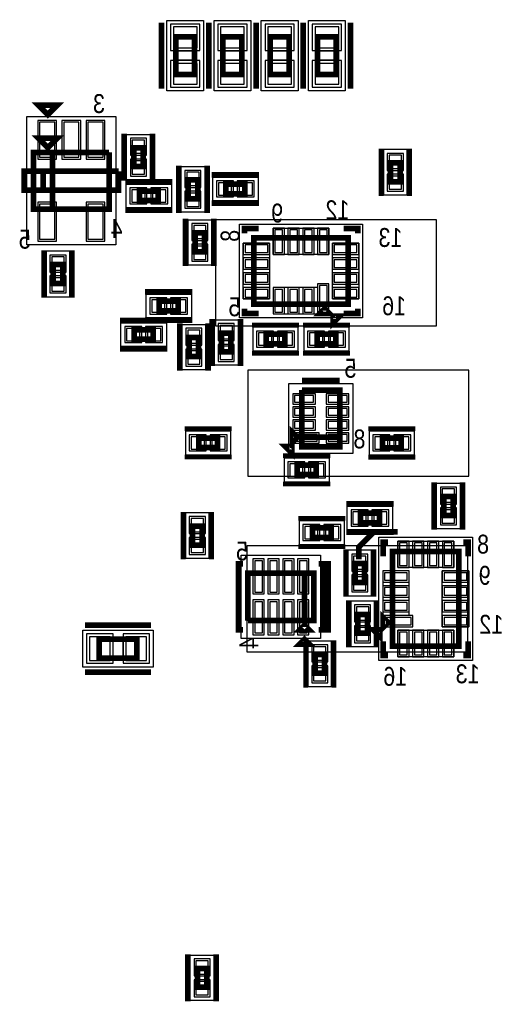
# Model space of a CAD drawing. Extents: x -10 to 137, y -26 to 190.
# Tile 25 of 57: x 15 to 28, y 73 to 99. Entities that reach past the tile are written whole.
import ezdxf

# ---------------------------------------------------------------- set-up
doc = ezdxf.new("R2010")
doc.units = 0
for name, color, linetype in [('CR_BOTTOM', 40, 'CONTINUOUS'), ('PG_ASSEMBLY_BOTTOM', 52, 'CONTINUOUS'), ('PG_DFA_BOUND_BOTTOM', 254, 'CONTINUOUS'), ('PG_PLACE_BOUND_BOTTOM', 73, 'CONTINUOUS'), ('PG_SILKSCREEN_BOTTOM', 2, 'CONTINUOUS'), ('PG_SOLDERMASK_BOTTOM', 212, 'CONTINUOUS'), ('PIN_BOTTOM', 1, 'CONTINUOUS'), ('PIN_PASTEMASK_BOTTOM', 132, 'CONTINUOUS'), ('PIN_SOLDERMASK_BOTTOM', 212, 'CONTINUOUS'), ('VKO_BOTTOM', 173, 'CONTINUOUS')]:
    doc.layers.add(name, color=color, linetype=linetype)

msp = doc.modelspace()

# ---------------------------------------------------------------- linework, layer by layer
at = {"layer": 'CR_BOTTOM'}
for points in [[(20.73529, 90.91041), (26.67889, 90.91041), (26.67889, 93.75521), (20.73529, 93.75521)], [(21.59889, 86.87181), (27.54249, 86.87181), (27.54249, 89.71661), (21.59889, 89.71661)], [(21.57349, 82.14741), (27.51709, 82.14741), (27.51709, 84.99221), (21.57349, 84.99221)]]:
    msp.add_lwpolyline(points, close=True, dxfattribs=at)
at = {"layer": 'PG_ASSEMBLY_BOTTOM', "const_width": 0.1524}
for points in [[(19.663664, 97.66681), (19.663664, 98.68281), (20.171664, 98.68281), (20.171664, 97.66681), (19.663664, 97.66681)], [(20.933664, 97.66681), (20.933664, 98.68281), (21.441664, 98.68281), (21.441664, 97.66681), (20.933664, 97.66681)], [(22.203664, 97.66681), (22.203664, 98.68281), (22.711664, 98.68281), (22.711664, 97.66681), (22.203664, 97.66681)], [(23.473664, 97.66681), (23.473664, 98.68281), (23.981664, 98.68281), (23.981664, 97.66681), (23.473664, 97.66681)], [(16.220948, 95.699834), (15.966948, 95.953834), (16.474948, 95.953834), (16.220948, 95.699834)], [(17.871948, 95.572834), (17.871948, 94.048834), (15.839948, 94.048834), (15.839948, 95.572834), (16.347948, 95.572834), (16.347948, 94.048834)], [(16.347948, 94.048834), (16.347948, 95.572834), (17.871948, 95.572834)], [(18.787364, 95.699326), (18.787364, 95.191326), (18.533364, 95.191326), (18.533364, 95.699326), (18.787364, 95.699326)], [(25.69464, 95.29191), (25.69464, 94.78391), (25.44064, 94.78391), (25.44064, 95.29191), (25.69464, 95.29191)], [(19.998944, 94.325694), (19.998944, 94.833694), (20.252944, 94.833694), (20.252944, 94.325694), (19.998944, 94.325694)], [(21.520404, 94.462854), (21.012404, 94.462854), (21.012404, 94.716854), (21.520404, 94.716854), (21.520404, 94.462854)], [(18.686272, 94.530418), (19.194272, 94.530418), (19.194272, 94.276418), (18.686272, 94.276418), (18.686272, 94.530418)], [(20.437348, 93.406468), (20.437348, 92.898468), (20.183348, 92.898468), (20.183348, 93.406468), (20.437348, 93.406468)], [(21.761704, 91.495118), (21.761704, 93.273118), (24.301704, 93.273118), (24.301704, 91.495118), (21.761704, 91.495118)], [(16.369538, 92.049346), (16.369538, 92.557346), (16.623538, 92.557346), (16.623538, 92.049346), (16.369538, 92.049346)], [(19.729196, 91.31681), (19.221196, 91.31681), (19.221196, 91.57081), (19.729196, 91.57081), (19.729196, 91.31681)], [(23.793704, 91.241118), (23.539704, 91.241118), (23.666704, 91.368118), (23.793704, 91.241118)], [(19.05508, 90.548206), (18.54708, 90.548206), (18.54708, 90.802206), (19.05508, 90.802206), (19.05508, 90.548206)], [(20.893278, 90.208354), (20.893278, 90.716354), (21.147278, 90.716354), (21.147278, 90.208354), (20.893278, 90.208354)], [(20.277074, 90.591894), (20.277074, 90.083894), (20.023074, 90.083894), (20.023074, 90.591894), (20.277074, 90.591894)], [(22.091904, 90.68181), (22.599904, 90.68181), (22.599904, 90.42781), (22.091904, 90.42781), (22.091904, 90.68181)], [(23.971504, 90.42781), (23.463504, 90.42781), (23.463504, 90.68181), (23.971504, 90.68181), (23.971504, 90.42781)], [(24.072596, 87.91321), (23.056596, 87.91321), (23.056596, 89.18321)], [(23.056596, 89.18321), (24.072596, 89.18321), (24.072596, 87.65921), (23.056596, 87.65921), (23.056596, 87.91321), (24.072596, 87.91321)], [(22.929596, 87.91321), (22.802596, 87.78621), (22.802596, 88.04021), (22.929596, 87.91321)], [(20.789555, 87.636556), (20.281555, 87.636556), (20.281555, 87.890556), (20.789555, 87.890556), (20.789555, 87.636556)], [(25.727152, 87.63381), (25.219152, 87.63381), (25.219152, 87.88781), (25.727152, 87.88781), (25.727152, 87.63381)], [(23.438612, 86.90991), (22.930612, 86.90991), (22.930612, 87.16391), (23.438612, 87.16391), (23.438612, 86.90991)], [(27.122882, 86.32063), (27.122882, 85.81263), (26.868882, 85.81263), (26.868882, 86.32063), (27.122882, 86.32063)], [(24.632158, 85.871304), (25.140158, 85.871304), (25.140158, 85.617304), (24.632158, 85.617304), (24.632158, 85.871304)], [(20.371054, 85.52561), (20.371054, 85.01761), (20.117054, 85.01761), (20.117054, 85.52561), (20.371054, 85.52561)], [(23.844504, 85.22335), (23.336504, 85.22335), (23.336504, 85.47735), (23.844504, 85.47735), (23.844504, 85.22335)], [(24.5872, 84.6328), (24.5872, 84.963), (24.9936, 85.3694), (25.6286, 85.3694)], [(25.496012, 84.83981), (27.274012, 84.83981), (27.274012, 82.29981), (25.496012, 82.29981), (25.496012, 84.83981)], [(24.739214, 84.518274), (24.739214, 84.010274), (24.485214, 84.010274), (24.485214, 84.518274), (24.739214, 84.518274)], [(21.602446, 82.98688), (21.602446, 84.25688), (23.380446, 84.25688), (23.380446, 82.98688), (23.126446, 82.98688), (23.126446, 84.25688)], [(23.126446, 84.25688), (23.126446, 82.98688), (21.602446, 82.98688)], [(24.561414, 82.644475), (24.561414, 83.152475), (24.815414, 83.152475), (24.815414, 82.644475), (24.561414, 82.644475)], [(25.242012, 82.80781), (25.242012, 83.06181), (25.369012, 82.93481), (25.242012, 82.80781)], [(23.253446, 82.73288), (22.999446, 82.73288), (23.126446, 82.85988), (23.253446, 82.73288)], [(17.602708, 82.485484), (18.618708, 82.485484), (18.618708, 81.977484), (17.602708, 81.977484), (17.602708, 82.485484)], [(23.408894, 81.567782), (23.408894, 82.075782), (23.662894, 82.075782), (23.662894, 81.567782), (23.408894, 81.567782)], [(20.4978, 73.635108), (20.4978, 73.127108), (20.2438, 73.127108), (20.2438, 73.635108), (20.4978, 73.635108)]]:
    msp.add_lwpolyline(points, dxfattribs=at)
at = {"layer": 'PG_DFA_BOUND_BOTTOM'}
for points in [[(19.422364, 97.227644), (19.422364, 99.121976), (20.412964, 99.121976), (20.412964, 97.227644)], [(20.692364, 97.227644), (20.692364, 99.121976), (21.682964, 99.121976), (21.682964, 97.227644)], [(21.962364, 97.227644), (21.962364, 99.121976), (22.952964, 99.121976), (22.952964, 97.227644)], [(23.232364, 97.227644), (23.232364, 99.121976), (24.222964, 99.121976), (24.222964, 97.227644)], [(15.662148, 93.08846), (15.662148, 96.533208), (18.049748, 96.533208), (18.049748, 93.08846)], [(18.342864, 94.835218), (18.342864, 96.055434), (18.977864, 96.055434), (18.977864, 94.835218)], [(25.88514, 95.648109), (25.25014, 95.648109), (25.25014, 94.427711), (25.88514, 94.427711)], [(19.808444, 93.969586), (19.808444, 95.189802), (20.443444, 95.189802), (20.443444, 93.969586)], [(20.656296, 94.272354), (20.656296, 94.907354), (21.876512, 94.907354), (21.876512, 94.272354)], [(18.330164, 94.085918), (18.330164, 94.720918), (19.55038, 94.720918), (19.55038, 94.085918)], [(19.992848, 92.54236), (19.992848, 93.762576), (20.627848, 93.762576), (20.627848, 92.54236)], [(21.374608, 91.126056), (21.374608, 93.641418), (24.6888, 93.641418), (24.6888, 91.126056)], [(16.179038, 91.693147), (16.814038, 91.693147), (16.814038, 92.913545), (16.179038, 92.913545)], [(18.865088, 91.12631), (18.865088, 91.76131), (20.085304, 91.76131), (20.085304, 91.12631)], [(20.702778, 89.852246), (20.702778, 91.072462), (21.337778, 91.072462), (21.337778, 89.852246)], [(18.190972, 90.992706), (19.411188, 90.992706), (19.411188, 90.357706), (18.190972, 90.357706)], [(19.832574, 89.727786), (19.832574, 90.948002), (20.467574, 90.948002), (20.467574, 89.727786)], [(21.735705, 90.87231), (21.735705, 90.23731), (22.956103, 90.23731), (22.956103, 90.87231)], [(24.327703, 90.23731), (24.327703, 90.87231), (23.107305, 90.87231), (23.107305, 90.23731)], [(22.707346, 87.48141), (22.707346, 89.36101), (24.421084, 89.36101), (24.421084, 87.48141)], [(21.145754, 87.446056), (21.145754, 88.081056), (19.925355, 88.081056), (19.925355, 87.446056)], [(26.083351, 87.44331), (26.083351, 88.07831), (24.862953, 88.07831), (24.862953, 87.44331)], [(23.794811, 86.71941), (23.794811, 87.35441), (22.574413, 87.35441), (22.574413, 86.71941)], [(26.678382, 85.456522), (26.678382, 86.676738), (27.313382, 86.676738), (27.313382, 85.456522)], [(24.27605, 85.426804), (24.27605, 86.061804), (25.496266, 86.061804), (25.496266, 85.426804)], [(20.561554, 85.881809), (19.926554, 85.881809), (19.926554, 84.661411), (20.561554, 84.661411)], [(24.200703, 85.03285), (24.200703, 85.66785), (22.980305, 85.66785), (22.980305, 85.03285)], [(25.12695, 81.912714), (25.12695, 85.226906), (27.642312, 85.226906), (27.642312, 81.912714)], [(21.424646, 82.50047), (21.424646, 84.74329), (23.558246, 84.74329), (23.558246, 82.50047)], [(24.929714, 84.874473), (24.294714, 84.874473), (24.294714, 83.654075), (24.929714, 83.654075)], [(24.370914, 82.288276), (25.005914, 82.288276), (25.005914, 83.508675), (24.370914, 83.508675)], [(17.163542, 81.736184), (17.163542, 82.726784), (19.057874, 82.726784), (19.057874, 81.736184)], [(23.218394, 81.211583), (23.853394, 81.211583), (23.853394, 82.431981), (23.218394, 82.431981)], [(20.0533, 73.991216), (20.6883, 73.991216), (20.6883, 72.771), (20.0533, 72.771)]]:
    msp.add_lwpolyline(points, close=True, dxfattribs=at)
at = {"layer": 'PG_PLACE_BOUND_BOTTOM'}
for points in [[(19.663664, 97.66681), (19.663664, 98.68281), (20.171664, 98.68281), (20.171664, 97.66681)], [(20.933664, 97.66681), (20.933664, 98.68281), (21.441664, 98.68281), (21.441664, 97.66681)], [(22.203664, 97.66681), (22.203664, 98.68281), (22.711664, 98.68281), (22.711664, 97.66681)], [(23.473664, 97.66681), (23.473664, 98.68281), (23.981664, 98.68281), (23.981664, 97.66681)], [(15.839948, 94.048834), (15.839948, 95.572834), (17.871948, 95.572834), (17.871948, 94.048834)], [(18.533364, 95.191326), (18.533364, 95.699326), (18.787364, 95.699326), (18.787364, 95.191326)], [(25.69464, 95.29191), (25.69464, 94.78391), (25.44064, 94.78391), (25.44064, 95.29191)], [(19.998944, 94.325694), (19.998944, 94.833694), (20.252944, 94.833694), (20.252944, 94.325694)], [(18.686272, 94.276418), (18.686272, 94.530418), (19.194272, 94.530418), (19.194272, 94.276418)], [(21.012404, 94.462854), (21.012404, 94.716854), (21.520404, 94.716854), (21.520404, 94.462854)], [(20.183348, 92.898468), (20.183348, 93.406468), (20.437348, 93.406468), (20.437348, 92.898468)], [(21.761704, 91.495118), (21.761704, 93.273118), (24.301704, 93.273118), (24.301704, 91.495118)], [(16.369538, 92.049346), (16.369538, 92.557346), (16.623538, 92.557346), (16.623538, 92.049346)], [(19.221196, 91.31681), (19.221196, 91.57081), (19.729196, 91.57081), (19.729196, 91.31681)], [(18.54708, 90.802206), (19.05508, 90.802206), (19.05508, 90.548206), (18.54708, 90.548206)], [(20.023074, 90.083894), (20.023074, 90.591894), (20.277074, 90.591894), (20.277074, 90.083894)], [(20.893278, 90.208354), (20.893278, 90.716354), (21.147278, 90.716354), (21.147278, 90.208354)], [(22.091904, 90.68181), (22.599904, 90.68181), (22.599904, 90.42781), (22.091904, 90.42781)], [(23.971504, 90.42781), (23.463504, 90.42781), (23.463504, 90.68181), (23.971504, 90.68181)], [(23.056596, 87.65921), (23.056596, 89.18321), (24.072596, 89.18321), (24.072596, 87.65921)], [(20.789555, 87.636556), (20.281555, 87.636556), (20.281555, 87.890556), (20.789555, 87.890556)], [(25.727152, 87.63381), (25.219152, 87.63381), (25.219152, 87.88781), (25.727152, 87.88781)], [(23.438612, 86.90991), (22.930612, 86.90991), (22.930612, 87.16391), (23.438612, 87.16391)], [(26.868882, 85.81263), (26.868882, 86.32063), (27.122882, 86.32063), (27.122882, 85.81263)], [(24.632158, 85.617304), (24.632158, 85.871304), (25.140158, 85.871304), (25.140158, 85.617304)], [(20.371054, 85.52561), (20.371054, 85.01761), (20.117054, 85.01761), (20.117054, 85.52561)], [(23.844504, 85.22335), (23.336504, 85.22335), (23.336504, 85.47735), (23.844504, 85.47735)], [(25.496012, 82.29981), (25.496012, 84.83981), (27.274012, 84.83981), (27.274012, 82.29981)], [(24.739214, 84.518274), (24.739214, 84.010274), (24.485214, 84.010274), (24.485214, 84.518274)], [(21.602446, 82.98688), (21.602446, 84.25688), (23.380446, 84.25688), (23.380446, 82.98688)], [(24.561414, 82.644475), (24.561414, 83.152475), (24.815414, 83.152475), (24.815414, 82.644475)], [(17.602708, 81.977484), (17.602708, 82.485484), (18.618708, 82.485484), (18.618708, 81.977484)], [(23.408894, 81.567782), (23.408894, 82.075782), (23.662894, 82.075782), (23.662894, 81.567782)], [(20.2438, 73.635108), (20.4978, 73.635108), (20.4978, 73.127108), (20.2438, 73.127108)]]:
    msp.add_lwpolyline(points, close=True, dxfattribs=at)
at = {"layer": 'PG_SILKSCREEN_BOTTOM'}
for points, const_width in [([(19.282664, 97.28581), (19.282664, 99.06381)], 0.1524), ([(20.552664, 97.28581), (20.552664, 99.06381)], 0.1524), ([(20.552664, 97.28581), (20.552664, 99.06381)], 0.1524), ([(21.822664, 97.28581), (21.822664, 99.06381)], 0.1524), ([(21.822664, 97.28581), (21.822664, 99.06381)], 0.1524), ([(23.092664, 97.28581), (23.092664, 99.06381)], 0.1524), ([(23.092664, 97.28581), (23.092664, 99.06381)], 0.1524), ([(24.362664, 97.28581), (24.362664, 99.06381)], 0.1524), ([(16.220948, 96.588834), (15.966948, 96.842834), (16.474948, 96.842834), (16.220948, 96.588834)], 0.1524), ([(18.279364, 96.080326), (18.279364, 94.810326)], 0.1524), ([(19.041364, 96.080326), (19.041364, 94.810326)], 0.1524), ([(25.18664, 95.67291), (25.18664, 94.40291)], 0.127), ([(25.94864, 95.67291), (25.94864, 94.40291)], 0.127), ([(18.125948, 95.064834), (18.125948, 94.556834), (15.585948, 94.556834), (15.585948, 95.064834), (16.093948, 95.064834), (16.093948, 94.556834)], 0.1524), ([(16.093948, 94.556834), (16.093948, 95.064834), (18.125948, 95.064834)], 0.1524), ([(19.744944, 93.944694), (19.744944, 95.214694)], 0.1524), ([(20.506944, 93.944694), (20.506944, 95.214694)], 0.1524), ([(21.901404, 94.970854), (20.631404, 94.970854)], 0.1524), ([(18.305272, 94.784418), (19.575272, 94.784418)], 0.1524), ([(21.901404, 94.208854), (20.631404, 94.208854)], 0.1524), ([(18.305272, 94.022418), (19.575272, 94.022418)], 0.1524), ([(19.929348, 93.787468), (19.929348, 92.517468)], 0.1524), ([(20.691348, 93.787468), (20.691348, 92.517468)], 0.1524), ([(21.507704, 93.400118), (21.507704, 93.527118), (21.888704, 93.527118)], 0.1524), ([(24.555704, 93.400118), (24.555704, 93.527118), (24.174704, 93.527118)], 0.1524), ([(16.115538, 91.668346), (16.115538, 92.938346)], 0.127), ([(16.877538, 91.668346), (16.877538, 92.938346)], 0.127), ([(20.110196, 91.82481), (18.840196, 91.82481)], 0.1524), ([(21.507704, 91.368118), (21.507704, 91.241118), (21.888704, 91.241118)], 0.1524), ([(24.174704, 91.241118), (24.555704, 91.241118), (24.555704, 91.368118)], 0.1524), ([(19.43608, 91.056206), (18.16608, 91.056206)], 0.1524), ([(20.110196, 91.06281), (18.840196, 91.06281)], 0.1524), ([(20.639278, 89.827354), (20.639278, 91.097354)], 0.1524), ([(21.401278, 89.827354), (21.401278, 91.097354)], 0.1524), ([(24.077168, 91.172792), (23.89759, 90.993214), (23.89759, 91.172792), (24.077168, 91.172792)], 0.1524), ([(19.769074, 90.972894), (19.769074, 89.702894)], 0.1524), ([(20.531074, 90.972894), (20.531074, 89.702894)], 0.1524), ([(21.710904, 90.93581), (22.980904, 90.93581)], 0.127), ([(24.352504, 90.93581), (23.082504, 90.93581)], 0.127), ([(19.43608, 90.294206), (18.16608, 90.294206)], 0.1524), ([(21.710904, 90.17381), (22.980904, 90.17381)], 0.127), ([(24.352504, 90.17381), (23.082504, 90.17381)], 0.127), ([(23.056596, 89.43721), (24.072596, 89.43721)], 0.1524), ([(21.170555, 88.144556), (19.900555, 88.144556)], 0.127), ([(26.108152, 88.14181), (24.838152, 88.14181)], 0.127), ([(22.789388, 87.66683), (22.789388, 87.487252), (22.60981, 87.66683), (22.789388, 87.66683)], 0.1524), ([(21.170555, 87.382556), (19.900555, 87.382556)], 0.127), ([(23.819612, 87.41791), (22.549612, 87.41791)], 0.127), ([(26.108152, 87.37981), (24.838152, 87.37981)], 0.127), ([(23.819612, 86.65591), (22.549612, 86.65591)], 0.127), ([(26.614882, 86.70163), (26.614882, 85.43163)], 0.1524), ([(27.376882, 86.70163), (27.376882, 85.43163)], 0.1524), ([(24.251158, 86.125304), (25.521158, 86.125304)], 0.1524), ([(19.863054, 85.90661), (19.863054, 84.63661)], 0.127), ([(20.625054, 85.90661), (20.625054, 84.63661)], 0.127), ([(24.225504, 85.73135), (22.955504, 85.73135)], 0.127), ([(24.251158, 85.363304), (25.521158, 85.363304)], 0.1524), ([(24.225504, 84.96935), (22.955504, 84.96935)], 0.127), ([(25.369012, 85.09381), (25.242012, 85.09381), (25.242012, 84.71281)], 0.1524), ([(27.401012, 85.09381), (27.528012, 85.09381), (27.528012, 84.71281)], 0.1524), ([(24.231214, 84.899274), (24.231214, 83.629274)], 0.127), ([(24.993214, 84.899274), (24.993214, 83.629274)], 0.127), ([(21.475446, 82.73288), (21.348446, 82.73288), (21.348446, 84.51088), (21.475446, 84.51088)], 0.1524), ([(23.507446, 84.51088), (23.761446, 84.51088), (23.761446, 82.73288), (23.507446, 82.73288)], 0.1524), ([(23.507446, 82.73288), (23.634446, 82.73288), (23.634446, 84.51088)], 0.1524), ([(24.307414, 82.263475), (24.307414, 83.533475)], 0.127), ([(25.069414, 82.263475), (25.069414, 83.533475)], 0.127), ([(17.221708, 82.866484), (18.999708, 82.866484)], 0.1524), ([(25.155906, 82.560414), (24.976328, 82.739992), (25.155906, 82.739992), (25.155906, 82.560414)], 0.1524), ([(23.253446, 82.35188), (22.999446, 82.35188), (23.126446, 82.47888), (23.253446, 82.35188)], 0.1524), ([(23.154894, 81.186782), (23.154894, 82.456782)], 0.127), ([(23.916894, 81.186782), (23.916894, 82.456782)], 0.127), ([(25.242012, 82.42681), (25.242012, 82.04581), (25.369012, 82.04581)], 0.1524), ([(27.401012, 82.04581), (27.528012, 82.04581), (27.528012, 82.42681)], 0.1524), ([(17.221708, 81.596484), (18.999708, 81.596484)], 0.1524), ([(19.9898, 74.016108), (19.9898, 72.746108)], 0.1524), ([(20.7518, 74.016108), (20.7518, 72.746108)], 0.1524)]:
    msp.add_lwpolyline(points, dxfattribs=dict(at, const_width=const_width))
at = {"layer": 'PG_SOLDERMASK_BOTTOM'}
for points in [[(22.279356, 92.828618), (22.279356, 93.539818), (23.784052, 93.539818), (23.784052, 92.828618)], [(21.476208, 91.63177), (21.476208, 93.136466), (22.187408, 93.136466), (22.187408, 91.63177)], [(23.876, 91.63177), (23.876, 93.136466), (24.5872, 93.136466), (24.5872, 91.63177)], [(22.279356, 91.228418), (23.479252, 91.228418), (23.479252, 91.227656), (23.784052, 91.227656), (23.784052, 92.040456), (23.479252, 92.040456), (23.479252, 91.939618), (22.279356, 91.939618)], [(25.632664, 84.414106), (25.632664, 85.125306), (27.13736, 85.125306), (27.13736, 84.414106)], [(25.229312, 84.322158), (25.229312, 83.122262), (25.22855, 83.122262), (25.22855, 82.817462), (26.04135, 82.817462), (26.04135, 83.122262), (25.940512, 83.122262), (25.940512, 84.322158)], [(26.829512, 82.817462), (26.829512, 84.322158), (27.540712, 84.322158), (27.540712, 82.817462)], [(25.632664, 82.014314), (25.632664, 82.725514), (27.13736, 82.725514), (27.13736, 82.014314)]]:
    msp.add_lwpolyline(points, close=True, dxfattribs=at)
at = {"layer": 'PIN_BOTTOM'}
for points in [[(19.600164, 98.385376), (20.235164, 98.385376), (20.235164, 98.944176), (19.600164, 98.944176)], [(20.870164, 98.385376), (21.505164, 98.385376), (21.505164, 98.944176), (20.870164, 98.944176)], [(22.140164, 98.385376), (22.775164, 98.385376), (22.775164, 98.944176), (22.140164, 98.944176)], [(23.410164, 98.385376), (24.045164, 98.385376), (24.045164, 98.944176), (23.410164, 98.944176)], [(19.600164, 97.405444), (20.235164, 97.405444), (20.235164, 97.964244), (19.600164, 97.964244)], [(20.870164, 97.405444), (21.505164, 97.405444), (21.505164, 97.964244), (20.870164, 97.964244)], [(22.140164, 97.405444), (22.775164, 97.405444), (22.775164, 97.964244), (22.140164, 97.964244)], [(23.410164, 97.405444), (24.045164, 97.405444), (24.045164, 97.964244), (23.410164, 97.964244)], [(16.409162, 96.380808), (16.002762, 96.380808), (16.002762, 95.441008), (16.409162, 95.441008)], [(17.059148, 96.380808), (16.652748, 96.380808), (16.652748, 95.441008), (17.059148, 95.441008)], [(17.709134, 96.380808), (17.302734, 96.380808), (17.302734, 95.441008), (17.709134, 95.441008)], [(18.825464, 95.903034), (18.495264, 95.903034), (18.495264, 95.547434), (18.825464, 95.547434)], [(18.825464, 95.343218), (18.495264, 95.343218), (18.495264, 94.987618), (18.825464, 94.987618)], [(25.73274, 95.495709), (25.40254, 95.495709), (25.40254, 95.140109), (25.73274, 95.140109)], [(19.960844, 94.681802), (20.291044, 94.681802), (20.291044, 95.037402), (19.960844, 95.037402)], [(25.73274, 94.935711), (25.40254, 94.935711), (25.40254, 94.580111), (25.73274, 94.580111)], [(18.482564, 94.568518), (18.482564, 94.238318), (18.838164, 94.238318), (18.838164, 94.568518)], [(19.04238, 94.568518), (19.04238, 94.238318), (19.39798, 94.238318), (19.39798, 94.568518)], [(21.164296, 94.424754), (21.164296, 94.754954), (20.808696, 94.754954), (20.808696, 94.424754)], [(21.724112, 94.424754), (21.724112, 94.754954), (21.368512, 94.754954), (21.368512, 94.424754)], [(19.960844, 94.121986), (20.291044, 94.121986), (20.291044, 94.477586), (19.960844, 94.477586)], [(16.409162, 94.18066), (16.002762, 94.18066), (16.002762, 93.24086), (16.409162, 93.24086)], [(17.709134, 94.18066), (17.302734, 94.18066), (17.302734, 93.24086), (17.709134, 93.24086)], [(20.475448, 93.610176), (20.145248, 93.610176), (20.145248, 93.254576), (20.475448, 93.254576)], [(22.330156, 92.879418), (22.533356, 92.879418), (22.533356, 93.489018), (22.330156, 93.489018)], [(22.730206, 92.879418), (22.933406, 92.879418), (22.933406, 93.489018), (22.730206, 93.489018)], [(23.130002, 92.879418), (23.333202, 92.879418), (23.333202, 93.489018), (23.130002, 93.489018)], [(23.530052, 92.879418), (23.733252, 92.879418), (23.733252, 93.489018), (23.530052, 93.489018)], [(20.475448, 93.05036), (20.145248, 93.05036), (20.145248, 92.69476), (20.475448, 92.69476)], [(21.527008, 93.085666), (21.527008, 92.882466), (22.136608, 92.882466), (22.136608, 93.085666)], [(23.9268, 93.085666), (23.9268, 92.882466), (24.5364, 92.882466), (24.5364, 93.085666)], [(16.331438, 92.405545), (16.661638, 92.405545), (16.661638, 92.761145), (16.331438, 92.761145)], [(21.527008, 92.685616), (21.527008, 92.482416), (22.136608, 92.482416), (22.136608, 92.685616)], [(23.9268, 92.685616), (23.9268, 92.482416), (24.5364, 92.482416), (24.5364, 92.685616)], [(16.331438, 91.845547), (16.661638, 91.845547), (16.661638, 92.201147), (16.331438, 92.201147)], [(21.527008, 92.28582), (21.527008, 92.08262), (22.136608, 92.08262), (22.136608, 92.28582)], [(23.9268, 92.28582), (23.9268, 92.08262), (24.5364, 92.08262), (24.5364, 92.28582)], [(21.527008, 91.88577), (21.527008, 91.68257), (22.136608, 91.68257), (22.136608, 91.88577)], [(22.330156, 91.279218), (22.533356, 91.279218), (22.533356, 91.888818), (22.330156, 91.888818)], [(22.730206, 91.279218), (22.933406, 91.279218), (22.933406, 91.888818), (22.730206, 91.888818)], [(23.130002, 91.279218), (23.333202, 91.279218), (23.333202, 91.888818), (23.130002, 91.888818)], [(23.530052, 91.278456), (23.733252, 91.278456), (23.733252, 91.989656), (23.530052, 91.989656)], [(23.9268, 91.88577), (23.9268, 91.68257), (24.5364, 91.68257), (24.5364, 91.88577)], [(19.373088, 91.27871), (19.373088, 91.60891), (19.017488, 91.60891), (19.017488, 91.27871)], [(19.932904, 91.27871), (19.932904, 91.60891), (19.577304, 91.60891), (19.577304, 91.27871)], [(18.698972, 90.510106), (18.698972, 90.840306), (18.343372, 90.840306), (18.343372, 90.510106)], [(19.258788, 90.510106), (19.258788, 90.840306), (18.903188, 90.840306), (18.903188, 90.510106)], [(20.315174, 90.795602), (19.984974, 90.795602), (19.984974, 90.440002), (20.315174, 90.440002)], [(20.855178, 90.564462), (21.185378, 90.564462), (21.185378, 90.920062), (20.855178, 90.920062)], [(21.888105, 90.71991), (21.888105, 90.38971), (22.243705, 90.38971), (22.243705, 90.71991)], [(22.448103, 90.71991), (22.448103, 90.38971), (22.803703, 90.38971), (22.803703, 90.71991)], [(23.615305, 90.38971), (23.615305, 90.71991), (23.259705, 90.71991), (23.259705, 90.38971)], [(24.175303, 90.38971), (24.175303, 90.71991), (23.819703, 90.71991), (23.819703, 90.38971)], [(20.855178, 90.004646), (21.185378, 90.004646), (21.185378, 90.360246), (20.855178, 90.360246)], [(20.315174, 90.235786), (19.984974, 90.235786), (19.984974, 89.880186), (20.315174, 89.880186)], [(23.368508, 88.857328), (23.368508, 89.035128), (22.860508, 89.035128), (22.860508, 88.857328)], [(24.268684, 88.857328), (24.268684, 89.035128), (23.760684, 89.035128), (23.760684, 88.857328)], [(23.368508, 88.507316), (23.368508, 88.685116), (22.860508, 88.685116), (22.860508, 88.507316)], [(24.268684, 88.507316), (24.268684, 88.685116), (23.760684, 88.685116), (23.760684, 88.507316)], [(23.368508, 88.157304), (23.368508, 88.335104), (22.860508, 88.335104), (22.860508, 88.157304)], [(24.268684, 88.157304), (24.268684, 88.335104), (23.760684, 88.335104), (23.760684, 88.157304)], [(20.433355, 87.598456), (20.433355, 87.928656), (20.077755, 87.928656), (20.077755, 87.598456)], [(20.993354, 87.598456), (20.993354, 87.928656), (20.637754, 87.928656), (20.637754, 87.598456)], [(23.469346, 87.807292), (23.469346, 87.985092), (22.859746, 87.985092), (22.859746, 87.807292)], [(24.268684, 87.807292), (24.268684, 87.985092), (23.760684, 87.985092), (23.760684, 87.807292)], [(25.370953, 87.59571), (25.370953, 87.92591), (25.015353, 87.92591), (25.015353, 87.59571)], [(25.930951, 87.59571), (25.930951, 87.92591), (25.575351, 87.92591), (25.575351, 87.59571)], [(23.082413, 86.87181), (23.082413, 87.20201), (22.726813, 87.20201), (22.726813, 86.87181)], [(23.642411, 86.87181), (23.642411, 87.20201), (23.286811, 87.20201), (23.286811, 86.87181)], [(27.160982, 86.524338), (26.830782, 86.524338), (26.830782, 86.168738), (27.160982, 86.168738)], [(24.42845, 85.909404), (24.42845, 85.579204), (24.78405, 85.579204), (24.78405, 85.909404)], [(24.988266, 85.909404), (24.988266, 85.579204), (25.343866, 85.579204), (25.343866, 85.909404)], [(27.160982, 85.964522), (26.830782, 85.964522), (26.830782, 85.608922), (27.160982, 85.608922)], [(20.409154, 85.729409), (20.078954, 85.729409), (20.078954, 85.373809), (20.409154, 85.373809)], [(23.488305, 85.18525), (23.488305, 85.51545), (23.132705, 85.51545), (23.132705, 85.18525)], [(24.048303, 85.18525), (24.048303, 85.51545), (23.692703, 85.51545), (23.692703, 85.18525)], [(20.409154, 85.169411), (20.078954, 85.169411), (20.078954, 84.813811), (20.409154, 84.813811)], [(25.886664, 85.074506), (25.683464, 85.074506), (25.683464, 84.464906), (25.886664, 84.464906)], [(26.286714, 85.074506), (26.083514, 85.074506), (26.083514, 84.464906), (26.286714, 84.464906)], [(26.68651, 85.074506), (26.48331, 85.074506), (26.48331, 84.464906), (26.68651, 84.464906)], [(27.08656, 85.074506), (26.88336, 85.074506), (26.88336, 84.464906), (27.08656, 84.464906)], [(24.777314, 84.722073), (24.447114, 84.722073), (24.447114, 84.366473), (24.777314, 84.366473)], [(21.789898, 83.75269), (21.993098, 83.75269), (21.993098, 84.59089), (21.789898, 84.59089)], [(22.189948, 83.75269), (22.393148, 83.75269), (22.393148, 84.59089), (22.189948, 84.59089)], [(22.589744, 83.75269), (22.792944, 83.75269), (22.792944, 84.59089), (22.589744, 84.59089)], [(22.989794, 83.75269), (23.192994, 83.75269), (23.192994, 84.59089), (22.989794, 84.59089)], [(25.280112, 84.271358), (25.280112, 84.068158), (25.889712, 84.068158), (25.889712, 84.271358)], [(26.880312, 84.271358), (26.880312, 84.068158), (27.489912, 84.068158), (27.489912, 84.271358)], [(24.777314, 84.162075), (24.447114, 84.162075), (24.447114, 83.806475), (24.777314, 83.806475)], [(25.280112, 83.871308), (25.280112, 83.668108), (25.889712, 83.668108), (25.889712, 83.871308)], [(26.880312, 83.871308), (26.880312, 83.668108), (27.489912, 83.668108), (27.489912, 83.871308)], [(21.789898, 82.65287), (21.993098, 82.65287), (21.993098, 83.49107), (21.789898, 83.49107)], [(22.189948, 82.65287), (22.393148, 82.65287), (22.393148, 83.49107), (22.189948, 83.49107)], [(22.589744, 82.65287), (22.792944, 82.65287), (22.792944, 83.49107), (22.589744, 83.49107)], [(22.989794, 82.65287), (23.192994, 82.65287), (23.192994, 83.49107), (22.989794, 83.49107)], [(25.280112, 83.471512), (25.280112, 83.268312), (25.889712, 83.268312), (25.889712, 83.471512)], [(26.880312, 83.471512), (26.880312, 83.268312), (27.489912, 83.268312), (27.489912, 83.471512)], [(24.523314, 83.000675), (24.853514, 83.000675), (24.853514, 83.356275), (24.523314, 83.356275)], [(25.27935, 83.071462), (25.27935, 82.868262), (25.99055, 82.868262), (25.99055, 83.071462)], [(26.880312, 83.071462), (26.880312, 82.868262), (27.489912, 82.868262), (27.489912, 83.071462)], [(24.523314, 82.440676), (24.853514, 82.440676), (24.853514, 82.796276), (24.523314, 82.796276)], [(25.886664, 82.674714), (25.683464, 82.674714), (25.683464, 82.065114), (25.886664, 82.065114)], [(26.286714, 82.674714), (26.083514, 82.674714), (26.083514, 82.065114), (26.286714, 82.065114)], [(26.68651, 82.674714), (26.48331, 82.674714), (26.48331, 82.065114), (26.68651, 82.065114)], [(27.08656, 82.674714), (26.88336, 82.674714), (26.88336, 82.065114), (27.08656, 82.065114)], [(17.341342, 82.548984), (17.341342, 81.913984), (17.900142, 81.913984), (17.900142, 82.548984)], [(18.321274, 82.548984), (18.321274, 81.913984), (18.880074, 81.913984), (18.880074, 82.548984)], [(23.370794, 81.923981), (23.700994, 81.923981), (23.700994, 82.279581), (23.370794, 82.279581)], [(23.370794, 81.363983), (23.700994, 81.363983), (23.700994, 81.719583), (23.370794, 81.719583)], [(20.5359, 73.838816), (20.2057, 73.838816), (20.2057, 73.483216), (20.5359, 73.483216)], [(20.5359, 73.279), (20.2057, 73.279), (20.2057, 72.9234), (20.5359, 72.9234)]]:
    msp.add_lwpolyline(points, close=True, dxfattribs=at)
at = {"layer": 'PIN_PASTEMASK_BOTTOM'}
for points in [[(19.600164, 98.385376), (20.235164, 98.385376), (20.235164, 98.944176), (19.600164, 98.944176)], [(20.870164, 98.385376), (21.505164, 98.385376), (21.505164, 98.944176), (20.870164, 98.944176)], [(22.140164, 98.385376), (22.775164, 98.385376), (22.775164, 98.944176), (22.140164, 98.944176)], [(23.410164, 98.385376), (24.045164, 98.385376), (24.045164, 98.944176), (23.410164, 98.944176)], [(19.600164, 97.405444), (20.235164, 97.405444), (20.235164, 97.964244), (19.600164, 97.964244)], [(20.870164, 97.405444), (21.505164, 97.405444), (21.505164, 97.964244), (20.870164, 97.964244)], [(22.140164, 97.405444), (22.775164, 97.405444), (22.775164, 97.964244), (22.140164, 97.964244)], [(23.410164, 97.405444), (24.045164, 97.405444), (24.045164, 97.964244), (23.410164, 97.964244)], [(16.409162, 96.380808), (16.002762, 96.380808), (16.002762, 95.441008), (16.409162, 95.441008)], [(17.059148, 96.380808), (16.652748, 96.380808), (16.652748, 95.441008), (17.059148, 95.441008)], [(17.709134, 96.380808), (17.302734, 96.380808), (17.302734, 95.441008), (17.709134, 95.441008)], [(18.825464, 95.903034), (18.495264, 95.903034), (18.495264, 95.547434), (18.825464, 95.547434)], [(18.825464, 95.343218), (18.495264, 95.343218), (18.495264, 94.987618), (18.825464, 94.987618)], [(25.73274, 95.495709), (25.40254, 95.495709), (25.40254, 95.140109), (25.73274, 95.140109)], [(19.960844, 94.681802), (20.291044, 94.681802), (20.291044, 95.037402), (19.960844, 95.037402)], [(25.73274, 94.935711), (25.40254, 94.935711), (25.40254, 94.580111), (25.73274, 94.580111)], [(18.482564, 94.568518), (18.482564, 94.238318), (18.838164, 94.238318), (18.838164, 94.568518)], [(19.04238, 94.568518), (19.04238, 94.238318), (19.39798, 94.238318), (19.39798, 94.568518)], [(21.164296, 94.424754), (21.164296, 94.754954), (20.808696, 94.754954), (20.808696, 94.424754)], [(21.724112, 94.424754), (21.724112, 94.754954), (21.368512, 94.754954), (21.368512, 94.424754)], [(19.960844, 94.121986), (20.291044, 94.121986), (20.291044, 94.477586), (19.960844, 94.477586)], [(16.409162, 94.18066), (16.002762, 94.18066), (16.002762, 93.24086), (16.409162, 93.24086)], [(17.709134, 94.18066), (17.302734, 94.18066), (17.302734, 93.24086), (17.709134, 93.24086)], [(20.475448, 93.610176), (20.145248, 93.610176), (20.145248, 93.254576), (20.475448, 93.254576)], [(22.330156, 92.879418), (22.533356, 92.879418), (22.533356, 93.489018), (22.330156, 93.489018)], [(22.730206, 92.879418), (22.933406, 92.879418), (22.933406, 93.489018), (22.730206, 93.489018)], [(23.130002, 92.879418), (23.333202, 92.879418), (23.333202, 93.489018), (23.130002, 93.489018)], [(23.530052, 92.879418), (23.733252, 92.879418), (23.733252, 93.489018), (23.530052, 93.489018)], [(20.475448, 93.05036), (20.145248, 93.05036), (20.145248, 92.69476), (20.475448, 92.69476)], [(21.527008, 93.085666), (21.527008, 92.882466), (22.136608, 92.882466), (22.136608, 93.085666)], [(23.9268, 93.085666), (23.9268, 92.882466), (24.5364, 92.882466), (24.5364, 93.085666)], [(16.331438, 92.405545), (16.661638, 92.405545), (16.661638, 92.761145), (16.331438, 92.761145)], [(21.527008, 92.685616), (21.527008, 92.482416), (22.136608, 92.482416), (22.136608, 92.685616)], [(23.9268, 92.685616), (23.9268, 92.482416), (24.5364, 92.482416), (24.5364, 92.685616)], [(16.331438, 91.845547), (16.661638, 91.845547), (16.661638, 92.201147), (16.331438, 92.201147)], [(21.527008, 92.28582), (21.527008, 92.08262), (22.136608, 92.08262), (22.136608, 92.28582)], [(23.9268, 92.28582), (23.9268, 92.08262), (24.5364, 92.08262), (24.5364, 92.28582)], [(21.527008, 91.88577), (21.527008, 91.68257), (22.136608, 91.68257), (22.136608, 91.88577)], [(22.330156, 91.279218), (22.533356, 91.279218), (22.533356, 91.888818), (22.330156, 91.888818)], [(22.730206, 91.279218), (22.933406, 91.279218), (22.933406, 91.888818), (22.730206, 91.888818)], [(23.130002, 91.279218), (23.333202, 91.279218), (23.333202, 91.888818), (23.130002, 91.888818)], [(23.530052, 91.278456), (23.733252, 91.278456), (23.733252, 91.989656), (23.530052, 91.989656)], [(23.9268, 91.88577), (23.9268, 91.68257), (24.5364, 91.68257), (24.5364, 91.88577)], [(19.373088, 91.27871), (19.373088, 91.60891), (19.017488, 91.60891), (19.017488, 91.27871)], [(19.932904, 91.27871), (19.932904, 91.60891), (19.577304, 91.60891), (19.577304, 91.27871)], [(18.698972, 90.510106), (18.698972, 90.840306), (18.343372, 90.840306), (18.343372, 90.510106)], [(19.258788, 90.510106), (19.258788, 90.840306), (18.903188, 90.840306), (18.903188, 90.510106)], [(20.315174, 90.795602), (19.984974, 90.795602), (19.984974, 90.440002), (20.315174, 90.440002)], [(20.855178, 90.564462), (21.185378, 90.564462), (21.185378, 90.920062), (20.855178, 90.920062)], [(21.888105, 90.71991), (21.888105, 90.38971), (22.243705, 90.38971), (22.243705, 90.71991)], [(22.448103, 90.71991), (22.448103, 90.38971), (22.803703, 90.38971), (22.803703, 90.71991)], [(23.615305, 90.38971), (23.615305, 90.71991), (23.259705, 90.71991), (23.259705, 90.38971)], [(24.175303, 90.38971), (24.175303, 90.71991), (23.819703, 90.71991), (23.819703, 90.38971)], [(20.855178, 90.004646), (21.185378, 90.004646), (21.185378, 90.360246), (20.855178, 90.360246)], [(20.315174, 90.235786), (19.984974, 90.235786), (19.984974, 89.880186), (20.315174, 89.880186)], [(23.368508, 88.857328), (23.368508, 89.035128), (22.860508, 89.035128), (22.860508, 88.857328)], [(24.268684, 88.857328), (24.268684, 89.035128), (23.760684, 89.035128), (23.760684, 88.857328)], [(23.368508, 88.507316), (23.368508, 88.685116), (22.860508, 88.685116), (22.860508, 88.507316)], [(24.268684, 88.507316), (24.268684, 88.685116), (23.760684, 88.685116), (23.760684, 88.507316)], [(23.368508, 88.157304), (23.368508, 88.335104), (22.860508, 88.335104), (22.860508, 88.157304)], [(24.268684, 88.157304), (24.268684, 88.335104), (23.760684, 88.335104), (23.760684, 88.157304)], [(20.433355, 87.598456), (20.433355, 87.928656), (20.077755, 87.928656), (20.077755, 87.598456)], [(20.993354, 87.598456), (20.993354, 87.928656), (20.637754, 87.928656), (20.637754, 87.598456)], [(23.469346, 87.807292), (23.469346, 87.985092), (22.859746, 87.985092), (22.859746, 87.807292)], [(24.268684, 87.807292), (24.268684, 87.985092), (23.760684, 87.985092), (23.760684, 87.807292)], [(25.370953, 87.59571), (25.370953, 87.92591), (25.015353, 87.92591), (25.015353, 87.59571)], [(25.930951, 87.59571), (25.930951, 87.92591), (25.575351, 87.92591), (25.575351, 87.59571)], [(23.082413, 86.87181), (23.082413, 87.20201), (22.726813, 87.20201), (22.726813, 86.87181)], [(23.642411, 86.87181), (23.642411, 87.20201), (23.286811, 87.20201), (23.286811, 86.87181)], [(27.160982, 86.524338), (26.830782, 86.524338), (26.830782, 86.168738), (27.160982, 86.168738)], [(24.42845, 85.909404), (24.42845, 85.579204), (24.78405, 85.579204), (24.78405, 85.909404)], [(24.988266, 85.909404), (24.988266, 85.579204), (25.343866, 85.579204), (25.343866, 85.909404)], [(27.160982, 85.964522), (26.830782, 85.964522), (26.830782, 85.608922), (27.160982, 85.608922)], [(20.409154, 85.729409), (20.078954, 85.729409), (20.078954, 85.373809), (20.409154, 85.373809)], [(23.488305, 85.18525), (23.488305, 85.51545), (23.132705, 85.51545), (23.132705, 85.18525)], [(24.048303, 85.18525), (24.048303, 85.51545), (23.692703, 85.51545), (23.692703, 85.18525)], [(20.409154, 85.169411), (20.078954, 85.169411), (20.078954, 84.813811), (20.409154, 84.813811)], [(25.886664, 85.074506), (25.683464, 85.074506), (25.683464, 84.464906), (25.886664, 84.464906)], [(26.286714, 85.074506), (26.083514, 85.074506), (26.083514, 84.464906), (26.286714, 84.464906)], [(26.68651, 85.074506), (26.48331, 85.074506), (26.48331, 84.464906), (26.68651, 84.464906)], [(27.08656, 85.074506), (26.88336, 85.074506), (26.88336, 84.464906), (27.08656, 84.464906)], [(24.777314, 84.722073), (24.447114, 84.722073), (24.447114, 84.366473), (24.777314, 84.366473)], [(21.789898, 83.75269), (21.993098, 83.75269), (21.993098, 84.59089), (21.789898, 84.59089)], [(22.189948, 83.75269), (22.393148, 83.75269), (22.393148, 84.59089), (22.189948, 84.59089)], [(22.589744, 83.75269), (22.792944, 83.75269), (22.792944, 84.59089), (22.589744, 84.59089)], [(22.989794, 83.75269), (23.192994, 83.75269), (23.192994, 84.59089), (22.989794, 84.59089)], [(25.280112, 84.271358), (25.280112, 84.068158), (25.889712, 84.068158), (25.889712, 84.271358)], [(26.880312, 84.271358), (26.880312, 84.068158), (27.489912, 84.068158), (27.489912, 84.271358)], [(24.777314, 84.162075), (24.447114, 84.162075), (24.447114, 83.806475), (24.777314, 83.806475)], [(25.280112, 83.871308), (25.280112, 83.668108), (25.889712, 83.668108), (25.889712, 83.871308)], [(26.880312, 83.871308), (26.880312, 83.668108), (27.489912, 83.668108), (27.489912, 83.871308)], [(21.789898, 82.65287), (21.993098, 82.65287), (21.993098, 83.49107), (21.789898, 83.49107)], [(22.189948, 82.65287), (22.393148, 82.65287), (22.393148, 83.49107), (22.189948, 83.49107)], [(22.589744, 82.65287), (22.792944, 82.65287), (22.792944, 83.49107), (22.589744, 83.49107)], [(22.989794, 82.65287), (23.192994, 82.65287), (23.192994, 83.49107), (22.989794, 83.49107)], [(25.280112, 83.471512), (25.280112, 83.268312), (25.889712, 83.268312), (25.889712, 83.471512)], [(26.880312, 83.471512), (26.880312, 83.268312), (27.489912, 83.268312), (27.489912, 83.471512)], [(24.523314, 83.000675), (24.853514, 83.000675), (24.853514, 83.356275), (24.523314, 83.356275)], [(25.27935, 83.071462), (25.27935, 82.868262), (25.99055, 82.868262), (25.99055, 83.071462)], [(26.880312, 83.071462), (26.880312, 82.868262), (27.489912, 82.868262), (27.489912, 83.071462)], [(24.523314, 82.440676), (24.853514, 82.440676), (24.853514, 82.796276), (24.523314, 82.796276)], [(25.886664, 82.674714), (25.683464, 82.674714), (25.683464, 82.065114), (25.886664, 82.065114)], [(26.286714, 82.674714), (26.083514, 82.674714), (26.083514, 82.065114), (26.286714, 82.065114)], [(26.68651, 82.674714), (26.48331, 82.674714), (26.48331, 82.065114), (26.68651, 82.065114)], [(27.08656, 82.674714), (26.88336, 82.674714), (26.88336, 82.065114), (27.08656, 82.065114)], [(17.341342, 82.548984), (17.341342, 81.913984), (17.900142, 81.913984), (17.900142, 82.548984)], [(18.321274, 82.548984), (18.321274, 81.913984), (18.880074, 81.913984), (18.880074, 82.548984)], [(23.370794, 81.923981), (23.700994, 81.923981), (23.700994, 82.279581), (23.370794, 82.279581)], [(23.370794, 81.363983), (23.700994, 81.363983), (23.700994, 81.719583), (23.370794, 81.719583)], [(20.5359, 73.838816), (20.2057, 73.838816), (20.2057, 73.483216), (20.5359, 73.483216)], [(20.5359, 73.279), (20.2057, 73.279), (20.2057, 72.9234), (20.5359, 72.9234)]]:
    msp.add_lwpolyline(points, close=True, dxfattribs=at)
at = {"layer": 'PIN_SOLDERMASK_BOTTOM'}
for points in [[(19.523964, 98.309176), (20.311364, 98.309176), (20.311364, 99.020376), (19.523964, 99.020376)], [(20.793964, 98.309176), (21.581364, 98.309176), (21.581364, 99.020376), (20.793964, 99.020376)], [(22.063964, 98.309176), (22.851364, 98.309176), (22.851364, 99.020376), (22.063964, 99.020376)], [(23.333964, 98.309176), (24.121364, 98.309176), (24.121364, 99.020376), (23.333964, 99.020376)], [(19.523964, 97.329244), (20.311364, 97.329244), (20.311364, 98.040444), (19.523964, 98.040444)], [(20.793964, 97.329244), (21.581364, 97.329244), (21.581364, 98.040444), (20.793964, 98.040444)], [(22.063964, 97.329244), (22.851364, 97.329244), (22.851364, 98.040444), (22.063964, 98.040444)], [(23.333964, 97.329244), (24.121364, 97.329244), (24.121364, 98.040444), (23.333964, 98.040444)], [(16.459962, 96.431608), (15.951962, 96.431608), (15.951962, 95.390208), (16.459962, 95.390208)], [(17.109948, 96.431608), (16.601948, 96.431608), (16.601948, 95.390208), (17.109948, 95.390208)], [(17.759934, 96.431608), (17.251934, 96.431608), (17.251934, 95.390208), (17.759934, 95.390208)], [(18.876264, 95.953834), (18.444464, 95.953834), (18.444464, 95.496634), (18.876264, 95.496634)], [(18.876264, 95.394018), (18.444464, 95.394018), (18.444464, 94.936818), (18.876264, 94.936818)], [(25.78354, 95.546509), (25.35174, 95.546509), (25.35174, 95.089309), (25.78354, 95.089309)], [(19.910044, 94.631002), (20.341844, 94.631002), (20.341844, 95.088202), (19.910044, 95.088202)], [(21.215096, 94.373954), (21.215096, 94.805754), (20.757896, 94.805754), (20.757896, 94.373954)], [(21.774912, 94.373954), (21.774912, 94.805754), (21.317712, 94.805754), (21.317712, 94.373954)], [(25.78354, 94.986511), (25.35174, 94.986511), (25.35174, 94.529311), (25.78354, 94.529311)], [(18.431764, 94.619318), (18.431764, 94.187518), (18.888964, 94.187518), (18.888964, 94.619318)], [(18.99158, 94.619318), (18.99158, 94.187518), (19.44878, 94.187518), (19.44878, 94.619318)], [(19.910044, 94.071186), (20.341844, 94.071186), (20.341844, 94.528386), (19.910044, 94.528386)], [(16.459962, 94.23146), (15.951962, 94.23146), (15.951962, 93.19006), (16.459962, 93.19006)], [(17.759934, 94.23146), (17.251934, 94.23146), (17.251934, 93.19006), (17.759934, 93.19006)], [(20.526248, 93.660976), (20.094448, 93.660976), (20.094448, 93.203776), (20.526248, 93.203776)], [(22.279356, 92.828618), (22.584156, 92.828618), (22.584156, 93.539818), (22.279356, 93.539818)], [(22.679406, 92.828618), (22.984206, 92.828618), (22.984206, 93.539818), (22.679406, 93.539818)], [(23.079202, 92.828618), (23.384002, 92.828618), (23.384002, 93.539818), (23.079202, 93.539818)], [(23.479252, 92.828618), (23.784052, 92.828618), (23.784052, 93.539818), (23.479252, 93.539818)], [(20.526248, 93.10116), (20.094448, 93.10116), (20.094448, 92.64396), (20.526248, 92.64396)], [(21.476208, 93.136466), (21.476208, 92.831666), (22.187408, 92.831666), (22.187408, 93.136466)], [(23.876, 93.136466), (23.876, 92.831666), (24.5872, 92.831666), (24.5872, 93.136466)], [(16.280638, 92.354745), (16.712438, 92.354745), (16.712438, 92.811945), (16.280638, 92.811945)], [(21.476208, 92.736416), (21.476208, 92.431616), (22.187408, 92.431616), (22.187408, 92.736416)], [(23.876, 92.736416), (23.876, 92.431616), (24.5872, 92.431616), (24.5872, 92.736416)], [(16.280638, 91.794747), (16.712438, 91.794747), (16.712438, 92.251947), (16.280638, 92.251947)], [(21.476208, 92.33662), (21.476208, 92.03182), (22.187408, 92.03182), (22.187408, 92.33662)], [(23.876, 92.33662), (23.876, 92.03182), (24.5872, 92.03182), (24.5872, 92.33662)], [(21.476208, 91.93657), (21.476208, 91.63177), (22.187408, 91.63177), (22.187408, 91.93657)], [(22.279356, 91.228418), (22.584156, 91.228418), (22.584156, 91.939618), (22.279356, 91.939618)], [(22.679406, 91.228418), (22.984206, 91.228418), (22.984206, 91.939618), (22.679406, 91.939618)], [(23.079202, 91.228418), (23.384002, 91.228418), (23.384002, 91.939618), (23.079202, 91.939618)], [(23.479252, 91.227656), (23.784052, 91.227656), (23.784052, 92.040456), (23.479252, 92.040456)], [(23.876, 91.93657), (23.876, 91.63177), (24.5872, 91.63177), (24.5872, 91.93657)], [(19.423888, 91.22791), (19.423888, 91.65971), (18.966688, 91.65971), (18.966688, 91.22791)], [(19.983704, 91.22791), (19.983704, 91.65971), (19.526504, 91.65971), (19.526504, 91.22791)], [(18.749772, 90.459306), (18.749772, 90.891106), (18.292572, 90.891106), (18.292572, 90.459306)], [(19.309588, 90.459306), (19.309588, 90.891106), (18.852388, 90.891106), (18.852388, 90.459306)], [(20.365974, 90.846402), (19.934174, 90.846402), (19.934174, 90.389202), (20.365974, 90.389202)], [(20.804378, 90.513662), (21.236178, 90.513662), (21.236178, 90.970862), (20.804378, 90.970862)], [(21.837305, 90.77071), (21.837305, 90.33891), (22.294505, 90.33891), (22.294505, 90.77071)], [(22.397303, 90.77071), (22.397303, 90.33891), (22.854503, 90.33891), (22.854503, 90.77071)], [(23.666105, 90.33891), (23.666105, 90.77071), (23.208905, 90.77071), (23.208905, 90.33891)], [(24.226103, 90.33891), (24.226103, 90.77071), (23.768903, 90.77071), (23.768903, 90.33891)], [(20.365974, 90.286586), (19.934174, 90.286586), (19.934174, 89.829386), (20.365974, 89.829386)], [(20.804378, 89.953846), (21.236178, 89.953846), (21.236178, 90.411046), (20.804378, 90.411046)], [(23.419308, 88.806528), (23.419308, 89.085928), (22.809708, 89.085928), (22.809708, 88.806528)], [(24.319484, 88.806528), (24.319484, 89.085928), (23.709884, 89.085928), (23.709884, 88.806528)], [(23.419308, 88.456516), (23.419308, 88.735916), (22.809708, 88.735916), (22.809708, 88.456516)], [(24.319484, 88.456516), (24.319484, 88.735916), (23.709884, 88.735916), (23.709884, 88.456516)], [(23.419308, 88.106504), (23.419308, 88.385904), (22.809708, 88.385904), (22.809708, 88.106504)], [(24.319484, 88.106504), (24.319484, 88.385904), (23.709884, 88.385904), (23.709884, 88.106504)], [(20.484155, 87.547656), (20.484155, 87.979456), (20.026955, 87.979456), (20.026955, 87.547656)], [(21.044154, 87.547656), (21.044154, 87.979456), (20.586954, 87.979456), (20.586954, 87.547656)], [(23.520146, 87.756492), (23.520146, 88.035892), (22.808946, 88.035892), (22.808946, 87.756492)], [(24.319484, 87.756492), (24.319484, 88.035892), (23.709884, 88.035892), (23.709884, 87.756492)], [(25.421753, 87.54491), (25.421753, 87.97671), (24.964553, 87.97671), (24.964553, 87.54491)], [(25.981751, 87.54491), (25.981751, 87.97671), (25.524551, 87.97671), (25.524551, 87.54491)], [(23.133213, 86.82101), (23.133213, 87.25281), (22.676013, 87.25281), (22.676013, 86.82101)], [(23.693211, 86.82101), (23.693211, 87.25281), (23.236011, 87.25281), (23.236011, 86.82101)], [(27.211782, 86.575138), (26.779982, 86.575138), (26.779982, 86.117938), (27.211782, 86.117938)], [(20.459954, 85.780209), (20.028154, 85.780209), (20.028154, 85.323009), (20.459954, 85.323009)], [(24.37765, 85.960204), (24.37765, 85.528404), (24.83485, 85.528404), (24.83485, 85.960204)], [(24.937466, 85.960204), (24.937466, 85.528404), (25.394666, 85.528404), (25.394666, 85.960204)], [(27.211782, 86.015322), (26.779982, 86.015322), (26.779982, 85.558122), (27.211782, 85.558122)], [(23.539105, 85.13445), (23.539105, 85.56625), (23.081905, 85.56625), (23.081905, 85.13445)], [(24.099103, 85.13445), (24.099103, 85.56625), (23.641903, 85.56625), (23.641903, 85.13445)], [(20.459954, 85.220211), (20.028154, 85.220211), (20.028154, 84.763011), (20.459954, 84.763011)], [(25.937464, 85.125306), (25.632664, 85.125306), (25.632664, 84.414106), (25.937464, 84.414106)], [(26.337514, 85.125306), (26.032714, 85.125306), (26.032714, 84.414106), (26.337514, 84.414106)], [(26.73731, 85.125306), (26.43251, 85.125306), (26.43251, 84.414106), (26.73731, 84.414106)], [(27.13736, 85.125306), (26.83256, 85.125306), (26.83256, 84.414106), (27.13736, 84.414106)], [(24.828114, 84.772873), (24.396314, 84.772873), (24.396314, 84.315673), (24.828114, 84.315673)], [(21.739098, 83.70189), (22.043898, 83.70189), (22.043898, 84.64169), (21.739098, 84.64169)], [(22.139148, 83.70189), (22.443948, 83.70189), (22.443948, 84.64169), (22.139148, 84.64169)], [(22.538944, 83.70189), (22.843744, 83.70189), (22.843744, 84.64169), (22.538944, 84.64169)], [(22.938994, 83.70189), (23.243794, 83.70189), (23.243794, 84.64169), (22.938994, 84.64169)], [(24.828114, 84.212874), (24.396314, 84.212874), (24.396314, 83.755674), (24.828114, 83.755674)], [(25.229312, 84.322158), (25.229312, 84.017358), (25.940512, 84.017358), (25.940512, 84.322158)], [(26.829512, 84.322158), (26.829512, 84.017358), (27.540712, 84.017358), (27.540712, 84.322158)], [(25.229312, 83.922108), (25.229312, 83.617308), (25.940512, 83.617308), (25.940512, 83.922108)], [(26.829512, 83.922108), (26.829512, 83.617308), (27.540712, 83.617308), (27.540712, 83.922108)], [(21.739098, 82.60207), (22.043898, 82.60207), (22.043898, 83.54187), (21.739098, 83.54187)], [(22.139148, 82.60207), (22.443948, 82.60207), (22.443948, 83.54187), (22.139148, 83.54187)], [(22.538944, 82.60207), (22.843744, 82.60207), (22.843744, 83.54187), (22.538944, 83.54187)], [(22.938994, 82.60207), (23.243794, 82.60207), (23.243794, 83.54187), (22.938994, 83.54187)], [(24.472514, 82.949875), (24.904314, 82.949875), (24.904314, 83.407075), (24.472514, 83.407075)], [(25.229312, 83.522312), (25.229312, 83.217512), (25.940512, 83.217512), (25.940512, 83.522312)], [(26.829512, 83.522312), (26.829512, 83.217512), (27.540712, 83.217512), (27.540712, 83.522312)], [(25.22855, 83.122262), (25.22855, 82.817462), (26.04135, 82.817462), (26.04135, 83.122262)], [(26.829512, 83.122262), (26.829512, 82.817462), (27.540712, 82.817462), (27.540712, 83.122262)], [(17.265142, 82.625184), (17.265142, 81.837784), (17.976342, 81.837784), (17.976342, 82.625184)], [(18.245074, 82.625184), (18.245074, 81.837784), (18.956274, 81.837784), (18.956274, 82.625184)], [(24.472514, 82.389876), (24.904314, 82.389876), (24.904314, 82.847076), (24.472514, 82.847076)], [(25.937464, 82.725514), (25.632664, 82.725514), (25.632664, 82.014314), (25.937464, 82.014314)], [(26.337514, 82.725514), (26.032714, 82.725514), (26.032714, 82.014314), (26.337514, 82.014314)], [(26.73731, 82.725514), (26.43251, 82.725514), (26.43251, 82.014314), (26.73731, 82.014314)], [(27.13736, 82.725514), (26.83256, 82.725514), (26.83256, 82.014314), (27.13736, 82.014314)], [(23.319994, 81.873181), (23.751794, 81.873181), (23.751794, 82.330381), (23.319994, 82.330381)], [(23.319994, 81.313183), (23.751794, 81.313183), (23.751794, 81.770383), (23.319994, 81.770383)], [(20.5867, 73.889616), (20.1549, 73.889616), (20.1549, 73.432416), (20.5867, 73.432416)], [(20.5867, 73.3298), (20.1549, 73.3298), (20.1549, 72.8726), (20.5867, 72.8726)]]:
    msp.add_lwpolyline(points, close=True, dxfattribs=at)
at = {"layer": 'VKO_BOTTOM'}
for points in [[(19.663664, 98.04781), (19.663664, 98.30181), (20.171664, 98.30181), (20.171664, 98.04781)], [(20.933664, 98.04781), (20.933664, 98.30181), (21.441664, 98.30181), (21.441664, 98.04781)], [(22.203664, 98.04781), (22.203664, 98.30181), (22.711664, 98.30181), (22.711664, 98.04781)], [(23.473664, 98.04781), (23.473664, 98.30181), (23.981664, 98.30181), (23.981664, 98.04781)], [(17.983708, 81.977484), (17.983708, 82.485484), (18.237708, 82.485484), (18.237708, 81.977484)]]:
    msp.add_lwpolyline(points, close=True, dxfattribs=at)

# ---------------------------------------------------------------- texts
at = {"layer": 'PG_SILKSCREEN_BOTTOM', "text_generation_flag": 2, "width": 0.85}
for s, p in [('3', (17.759934, 96.631252)), ('12', (24.332184, 93.775276)), ('9', (22.55139, 93.688408)), ('4', (18.23466, 93.27261)), ('5', (15.762224, 92.984574)), ('13', (25.759156, 93.030802)), ('5', (21.401786, 91.167458)), ('16', (25.85847, 91.194382)), ('5', (24.521414, 89.51468)), ('8', (24.76373, 87.615268)), ('8', (28.088336, 84.786978)), ('5', (21.604224, 84.602574)), ('9', (28.132278, 83.948016)), ('12', (28.470098, 82.632296)), ('13', (27.834082, 81.300574)), ('16', (25.88895, 81.232248))]:
    msp.add_text(s, height=0.508, dxfattribs=at).set_placement(p)
for s, p in [('8', (21.377148, 93.490034)), ('4', (21.885148, 82.542634))]:
    msp.add_text(s, height=0.508, rotation=90, dxfattribs=at).set_placement(p)

doc.saveas('drawing.dxf')
